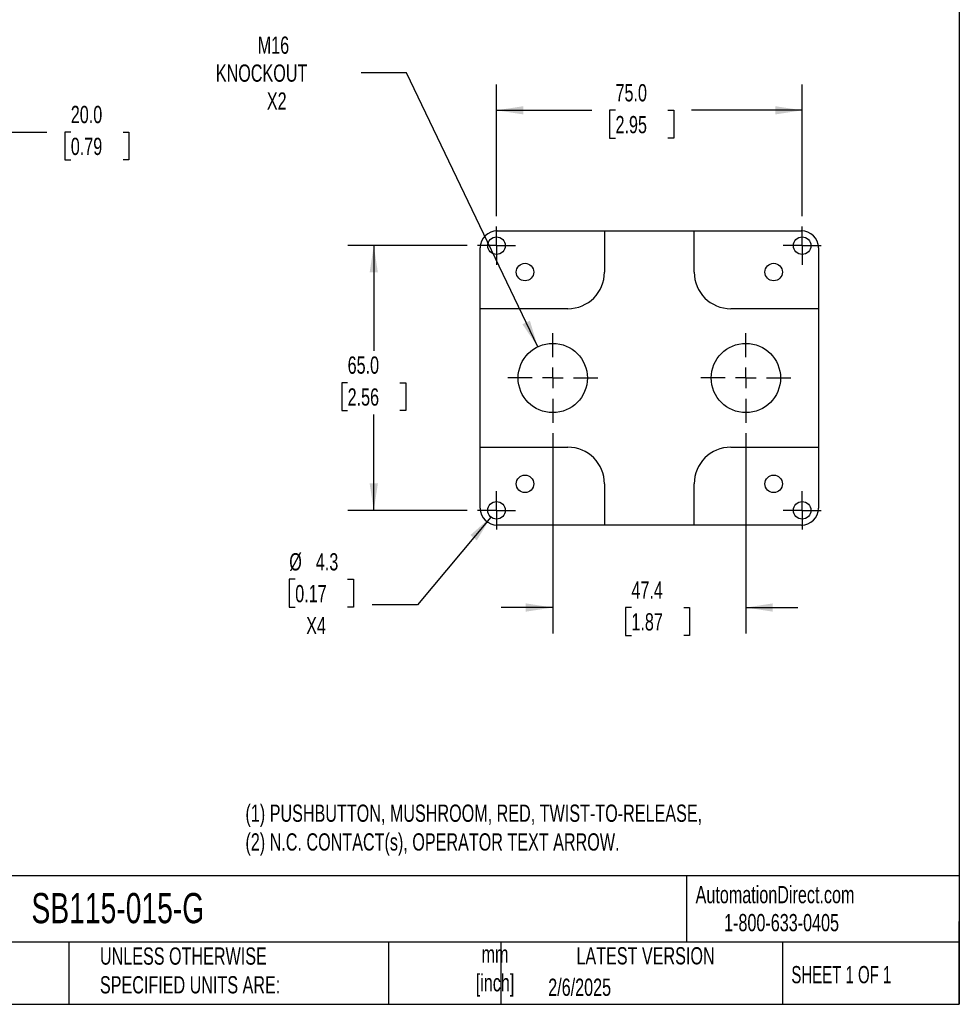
# Model space of a CAD drawing. Header units: millimetres. Extents: x 13 to 546, y 13 to 419.
# Tile 15 of 19: x 316 to 546, y 13 to 254. Entities that reach past the tile are written whole.
import ezdxf

# ---------------------------------------------------------------- set-up
doc = ezdxf.new("R2010")
doc.units = ezdxf.units.MM
doc.header["$LTSCALE"] = 2
doc.linetypes.add('SLD-Center', pattern=[19.05, 15.24, -1.27, 1.27, -1.27])
doc.linetypes.add('SLD-Solid', pattern=[0])
doc.layers.add('CENTER', color=40, linetype='SLD-Center')
doc.layers.add('DIMENSIONS', color=140, linetype='SLD-Solid', lineweight=25)
doc.layers.add('TEXT', color=140, linetype='SLD-Solid', lineweight=25)
doc.styles.add('SLDTEXTSTYLE0', font='TXT', dxfattribs={"width": 0.7})
doc.styles.add('SLDTEXTSTYLE1', font='TXT', dxfattribs={"width": 0.65})
doc.dimstyles.new('SLDDIMSTYLE0', dxfattribs={"dimtxt": 4.316016, "dimasz": 6.604, "dimexe": 0, "dimexo": 0.0625, "dimgap": 1.079004, "dimtad": 0, "dimtih": 1, "dimtoh": 1, "dimrnd": 1e-09, "dimzin": 4, "dimdsep": 46, "dimtxsty": 'SLDTEXTSTYLE0', "dimsah": 1, "dimcen": 0.09, "dimadec": 0, "dimazin": 1, "dimtfac": 1, "dimtofl": 0, "dimtmove": 0, "dimatfit": 3, "dimfxl": 0, "dimfrac": 2, "dimtolj": 1, "dimtzin": 12, "dimarcsym": 0})
doc.dimstyles.new('SLDDIMSTYLE2', dxfattribs={"dimtxt": 4.316016, "dimasz": 6.604, "dimexe": 0, "dimexo": 0.0625, "dimgap": 1.079004, "dimtad": 0, "dimtih": 1, "dimtoh": 1, "dimrnd": 1e-09, "dimzin": 12, "dimdsep": 46, "dimtxsty": 'SLDTEXTSTYLE0', "dimsah": 1, "dimcen": 0, "dimadec": 0, "dimazin": 3, "dimtfac": 1, "dimtofl": 0, "dimtmove": 0, "dimatfit": 3, "dimfxl": 0, "dimfrac": 2, "dimtolj": 1, "dimtzin": 12, "dimarcsym": 0})
doc.dimstyles.new('SLDDIMSTYLE3', dxfattribs={"dimtxt": 4.316016, "dimasz": 6.604, "dimexe": 0, "dimexo": 0.0625, "dimgap": 1.079004, "dimtad": 0, "dimtih": 1, "dimtoh": 1, "dimrnd": 1e-09, "dimzin": 12, "dimdsep": 46, "dimtxsty": 'SLDTEXTSTYLE0', "dimsah": 1, "dimcen": 0.09, "dimadec": 0, "dimazin": 3, "dimtfac": 1, "dimtmove": 0, "dimatfit": 0, "dimfxl": 0, "dimfrac": 2, "dimtolj": 1, "dimtzin": 12, "dimarcsym": 0})
doc.dimstyles.new('SLDDIMSTYLE4', dxfattribs={"dimtxt": 4.316016, "dimasz": 6.604, "dimexe": 0, "dimexo": 0.0625, "dimgap": 1.079004, "dimtad": 0, "dimtih": 1, "dimtoh": 1, "dimrnd": 1e-09, "dimzin": 12, "dimdsep": 46, "dimtxsty": 'SLDTEXTSTYLE0', "dimsah": 1, "dimcen": 0, "dimadec": 0, "dimazin": 3, "dimtfac": 1, "dimtofl": 0, "dimtmove": 0, "dimatfit": 3, "dimfxl": 0, "dimfrac": 2, "dimtolj": 1, "dimtzin": 12, "dimarcsym": 0})

# ---------------------------------------------------------------- blocks, each defined once
blk = doc.blocks.new('_D_3')
at = {"layer": 'DIMENSIONS'}
for p, q in [((292.16, 182.05), (292.16, 233.21)), ((312.16, 205.16), (312.16, 233.21)), ((292.16, 226.86), (312.16, 226.86)), ((312.16, 226.86), (322.22, 226.86)), ((328.07, 226.86), (326.62, 226.86)), ((326.62, 226.86), (326.62, 220)), ((340.89, 226.86), (342.34, 226.86)), ((342.34, 226.86), (342.34, 220)), ((326.62, 220), (328.07, 220)), ((342.34, 220), (340.89, 220))]:
    blk.add_line(p, q, dxfattribs=at)
for points in [[(292.16, 226.86), (298.76, 225.84), (298.76, 227.87)], [(312.16, 226.86), (305.55, 227.87), (305.55, 225.84)]]:
    blk.add_solid(points, dxfattribs=at)
at = {"layer": 'DIMENSIONS', "char_height": 4.233, "attachment_point": 1, "style": 'SLDTEXTSTYLE0'}
for s, insert in [('20.0', (328.07, 233.28)), ('0.79', (328.07, 225.45))]:
    blk.add_mtext(s, dxfattribs=dict(at, insert=insert))
blk = doc.blocks.new('_D_9')
at = {"layer": 'DIMENSIONS'}
for p, q in [((410.44, 241.41), (399.33, 241.41)), ((442.66, 174.14), (410.44, 241.41))]:
    blk.add_line(p, q, dxfattribs=at)
blk.add_solid([(442.66, 174.14), (440.73, 180.53), (438.9, 179.65)], dxfattribs=at)
at = {"layer": 'DIMENSIONS', "char_height": 4.233, "attachment_point": 1, "style": 'SLDTEXTSTYLE0'}
for s, insert in [('M16', (373.94, 250.3)), ('KNOCKOUT', (363.66, 243.44)), ('X2', (376.18, 236.58))]:
    blk.add_mtext(s, dxfattribs=dict(at, insert=insert))
blk = doc.blocks.new('_D_10')
at = {"layer": 'DIMENSIONS'}
for p, q in [((425.31, 198.97), (396.07, 198.97)), ((402.42, 198.97), (402.42, 173.15)), ((396, 165.32), (394.55, 165.32)), ((394.55, 165.32), (394.55, 158.46)), ((408.83, 165.32), (410.28, 165.32)), ((410.28, 165.32), (410.28, 158.46)), ((394.55, 158.46), (396, 158.46)), ((402.42, 133.97), (402.42, 157.5)), ((410.28, 158.46), (408.83, 158.46)), ((425.31, 133.97), (396.07, 133.97))]:
    blk.add_line(p, q, dxfattribs=at)
for points in [[(402.42, 198.97), (401.4, 192.37), (403.43, 192.37)], [(402.42, 133.97), (403.43, 140.58), (401.4, 140.58)]]:
    blk.add_solid(points, dxfattribs=at)
at = {"layer": 'DIMENSIONS', "char_height": 4.233, "attachment_point": 1, "style": 'SLDTEXTSTYLE0'}
for s, insert in [('65.0', (396, 171.75)), ('2.56', (396, 163.92))]:
    blk.add_mtext(s, dxfattribs=dict(at, insert=insert))
blk = doc.blocks.new('_D_11')
at = {"layer": 'DIMENSIONS'}
for p, q in [((432.54, 206.2), (432.54, 238.54)), ((507.54, 206.2), (507.54, 238.54)), ((432.54, 232.19), (455.89, 232.19)), ((461.74, 232.19), (460.29, 232.19)), ((460.29, 232.19), (460.29, 225.33)), ((474.56, 232.19), (476.01, 232.19)), ((476.01, 232.19), (476.01, 225.33)), ((507.54, 232.19), (480.41, 232.19)), ((460.29, 225.33), (461.74, 225.33)), ((476.01, 225.33), (474.56, 225.33))]:
    blk.add_line(p, q, dxfattribs=at)
for points in [[(432.54, 232.19), (439.14, 231.17), (439.14, 233.2)], [(507.54, 232.19), (500.93, 233.2), (500.93, 231.17)]]:
    blk.add_solid(points, dxfattribs=at)
at = {"layer": 'DIMENSIONS', "char_height": 4.233, "attachment_point": 1, "style": 'SLDTEXTSTYLE0'}
for s, insert in [('75.0', (461.74, 238.61)), ('2.95', (461.74, 230.79))]:
    blk.add_mtext(s, dxfattribs=dict(at, insert=insert))
blk = doc.blocks.new('_D_12')
at = {"layer": 'DIMENSIONS'}
for p, q in [((431.16, 132.32), (413.16, 110.77)), ((383.14, 117.04), (381.69, 117.04)), ((381.69, 117.04), (381.69, 110.18)), ((395.97, 117.04), (397.42, 117.04)), ((397.42, 117.04), (397.42, 110.18)), ((381.69, 110.18), (383.14, 110.18)), ((397.42, 110.18), (395.97, 110.18)), ((413.16, 110.77), (402.04, 110.77))]:
    blk.add_line(p, q, dxfattribs=at)
blk.add_solid([(431.16, 132.32), (426.14, 127.9), (427.7, 126.6)], dxfattribs=at)
at = {"layer": 'DIMENSIONS', "char_height": 4.233, "attachment_point": 1, "style": 'SLDTEXTSTYLE0'}
for s, insert in [('%%c', (381.68, 123.46)), ('4.3', (388.2, 123.46)), ('0.17', (383.14, 115.64)), ('X4', (385.83, 107.81))]:
    blk.add_mtext(s, dxfattribs=dict(at, insert=insert))
blk = doc.blocks.new('_D_13')
at = {"layer": 'DIMENSIONS'}
for p, q in [((446.34, 152.89), (446.34, 103.76)), ((493.74, 152.89), (493.74, 103.76)), ((446.34, 110.11), (433.64, 110.11)), ((465.64, 110.11), (464.19, 110.11)), ((464.19, 110.11), (464.19, 103.25)), ((478.47, 110.11), (479.92, 110.11)), ((479.92, 110.11), (479.92, 103.25)), ((493.74, 110.11), (506.44, 110.11)), ((464.19, 103.25), (465.64, 103.25)), ((479.92, 103.25), (478.47, 103.25))]:
    blk.add_line(p, q, dxfattribs=at)
for points in [[(446.34, 110.11), (439.73, 111.13), (439.73, 109.1)], [(493.74, 110.11), (500.34, 109.1), (500.34, 111.13)]]:
    blk.add_solid(points, dxfattribs=at)
at = {"layer": 'DIMENSIONS', "char_height": 4.233, "attachment_point": 1, "style": 'SLDTEXTSTYLE0'}
for s, insert in [('47.4', (465.64, 116.54)), ('1.87', (465.64, 108.71))]:
    blk.add_mtext(s, dxfattribs=dict(at, insert=insert))
blk = doc.blocks.new('SW_CENTERMARKSYMBOL_10')
at = {"layer": 'CENTER', "color": 0}
for p, q in [((0, 2.54), (0, 4.69)), ((0, 0), (0, 2.54)), ((-2.54, 0), (-4.69, 0)), ((0, 0), (-2.54, 0)), ((0, 0), (0, -2.54)), ((0, 0), (2.54, 0)), ((2.54, 0), (4.69, 0)), ((0, -2.54), (0, -4.69))]:
    blk.add_line(p, q, dxfattribs=at)
blk = doc.blocks.new('SW_CENTERMARKSYMBOL_11')
at = {"layer": 'CENTER', "color": 0}
for p, q in [((0, 2.54), (0, 4.69)), ((0, 0), (0, 2.54)), ((-2.54, 0), (-4.69, 0)), ((0, 0), (-2.54, 0)), ((0, 0), (0, -2.54)), ((0, 0), (2.54, 0)), ((2.54, 0), (4.69, 0)), ((0, -2.54), (0, -4.69))]:
    blk.add_line(p, q, dxfattribs=at)
blk = doc.blocks.new('SW_CENTERMARKSYMBOL_12')
at = {"layer": 'CENTER', "color": 0}
for p, q in [((0, 2.54), (0, 4.69)), ((0, 0), (0, 2.54)), ((-2.54, 0), (-4.69, 0)), ((0, 0), (-2.54, 0)), ((0, 0), (0, -2.54)), ((0, 0), (2.54, 0)), ((2.54, 0), (4.69, 0)), ((0, -2.54), (0, -4.69))]:
    blk.add_line(p, q, dxfattribs=at)
blk = doc.blocks.new('SW_CENTERMARKSYMBOL_13')
at = {"layer": 'CENTER', "color": 0}
for p, q in [((0, 2.54), (0, 4.69)), ((0, 0), (0, 2.54)), ((-2.54, 0), (-4.69, 0)), ((0, 0), (-2.54, 0)), ((0, 0), (0, -2.54)), ((0, 0), (2.54, 0)), ((2.54, 0), (4.69, 0)), ((0, -2.54), (0, -4.69))]:
    blk.add_line(p, q, dxfattribs=at)
blk = doc.blocks.new('SW_CENTERMARKSYMBOL_14')
at = {"layer": 'CENTER', "color": 0}
for p, q in [((0, 5.08), (0, 11.04)), ((0, 0), (0, 2.54)), ((-5.08, 0), (-11.04, 0)), ((0, 0), (-2.54, 0)), ((0, 0), (0, -2.54)), ((0, 0), (2.54, 0)), ((5.08, 0), (11.04, 0)), ((0, -5.08), (0, -11.04))]:
    blk.add_line(p, q, dxfattribs=at)
blk = doc.blocks.new('SW_CENTERMARKSYMBOL_15')
at = {"layer": 'CENTER', "color": 0}
for p, q in [((0, 5.08), (0, 11.04)), ((0, 0), (0, 2.54)), ((-5.08, 0), (-11.04, 0)), ((0, 0), (-2.54, 0)), ((0, 0), (0, -2.54)), ((0, 0), (2.54, 0)), ((5.08, 0), (11.04, 0)), ((0, -5.08), (0, -11.04))]:
    blk.add_line(p, q, dxfattribs=at)

msp = doc.modelspace()

# ---------------------------------------------------------------- linework, layer by layer
for p, q in [((432.736, 202.618), (459.036, 202.618)), ((459.036, 202.618), (459.036, 192.471)), ((459.036, 202.616), (481.036, 202.616)), ((481.036, 192.471), (481.036, 202.618)), ((481.036, 202.618), (507.336, 202.618)), ((428.536, 183.471), (428.536, 198.418)), ((511.536, 198.418), (511.536, 183.471)), ((450.036, 183.471), (428.536, 183.471)), ((428.536, 149.471), (428.536, 183.471)), ((511.536, 183.471), (490.036, 183.471)), ((511.536, 183.471), (511.536, 149.471)), ((428.536, 149.471), (450.036, 149.471)), ((428.536, 134.524), (428.536, 149.471)), ((490.036, 149.471), (511.536, 149.471)), ((511.536, 149.471), (511.536, 134.524)), ((459.036, 140.471), (459.036, 130.324)), ((481.036, 130.324), (481.036, 140.471)), ((459.036, 130.324), (432.736, 130.324)), ((481.036, 130.327), (459.036, 130.327)), ((507.336, 130.324), (481.036, 130.324))]:
    msp.add_line(p, q)
for centre, radius in [((432.536, 198.971), 2.15), ((507.536, 198.971), 2.15), ((439.536, 192.471), 2.15), ((500.536, 192.471), 2.15), ((446.336, 166.471), 8.5), ((493.736, 166.471), 8.5), ((439.536, 140.471), 2.15), ((500.536, 140.471), 2.15), ((432.536, 133.971), 2.15), ((507.536, 133.971), 2.15)]:
    msp.add_circle(centre, radius)
for centre, start, end in [((450.036, 192.471), 270, 0), ((490.036, 192.471), 180, 270), ((450.036, 140.471), 0, 90), ((490.036, 140.471), 90, 180)]:
    msp.add_arc(centre, 9, start, end)
for centre, major_axis, start_param, end_param in [((432.736, 198.418), (0, 4.2), 0, 1.5707963), ((507.336, 198.418), (0, 4.2), 4.712389, 6.2831853), ((432.736, 134.524), (0, -4.2), 4.712389, 6.2831853), ((507.336, 134.524), (0, -4.2), 0, 1.5707963)]:
    msp.add_ellipse(centre, major_axis=major_axis, ratio=0.9999831, start_param=start_param, end_param=end_param)
at = {"layer": 'TEXT'}
for p, q in [((546.1, 419.1), (546.1, 12.7)), ((546.1, 44.252), (12.7, 44.252)), ((479.151, 44.252), (479.151, 27.94)), ((546.1, 12.7), (546.1, 33.02)), ((546.1, 27.94), (12.7, 27.94)), ((327.56, 27.94), (327.56, 12.7)), ((406.049, 27.94), (406.049, 12.7)), ((433.624, 27.94), (433.624, 12.7)), ((502.697, 27.94), (502.697, 12.7)), ((12.7, 12.7), (546.1, 12.7))]:
    msp.add_line(p, q, dxfattribs=at)

# ---------------------------------------------------------------- block references
at = {"layer": 'CENTER'}
for name, p in [('SW_CENTERMARKSYMBOL_10', (432.536, 198.971)), ('SW_CENTERMARKSYMBOL_13', (507.536, 198.971)), ('SW_CENTERMARKSYMBOL_14', (446.336, 166.471)), ('SW_CENTERMARKSYMBOL_15', (493.736, 166.471)), ('SW_CENTERMARKSYMBOL_11', (432.536, 133.971)), ('SW_CENTERMARKSYMBOL_12', (507.536, 133.971))]:
    msp.add_blockref(name, p, dxfattribs=at)

# ---------------------------------------------------------------- texts
at = {"layer": 'TEXT'}
for s, insert, char_height, attachment_point, style in [('(1) PUSHBUTTON, MUSHROOM, RED, TWIST-TO-RELEASE, ^J(2) N.C. CONTACT(s), OPERATOR TEXT ARROW.', (370.926, 61.737), 4.23333, 1, 'SLDTEXTSTYLE0'), ('AutomationDirect.com', (481.39, 41.753), 4.23333, 1, 'SLDTEXTSTYLE0'), ('SB115-015-G', (318.415, 40.022), 7.40833, 1, 'SLDTEXTSTYLE0'), ('1-800-633-0405', (488.383, 34.874), 4.23333, 1, 'SLDTEXTSTYLE0'), ('UNLESS OTHERWISE ^JSPECIFIED UNITS ARE:', (335.216, 26.662), 4.23333, 1, 'SLDTEXTSTYLE0'), ('LATEST VERSION', (469.104, 26.728), 4.23333, 2, 'SLDTEXTSTYLE0'), ('mm^J[inch]', (432.17, 27.158), 4.2333, 2, 'SLDTEXTSTYLE0'), ('SHEET 1 OF 1', (504.883, 22.103), 4.23333, 1, 'SLDTEXTSTYLE1'), ('2/6/2025', (445.226, 19.006), 4.2333, 1, 'SLDTEXTSTYLE0')]:
    msp.add_mtext(s, dxfattribs=dict(at, insert=insert, char_height=char_height, attachment_point=attachment_point, style=style))

# ---------------------------------------------------------------- dimensions: what is measured, and where the dimension line sits
at = {"layer": 'DIMENSIONS'}
dim = msp.add_diameter_dim_2p(p1=(450.008, 158.805), p2=(442.665, 174.137), text='M16\\PKNOCKOUT\\PX2', dimstyle='SLDDIMSTYLE2', override={"dimpost": '<>'}, dxfattribs=at)
dim.commit()
dim.dimension.update_dxf_attribs({"geometry": '_D_9', "text_midpoint": (379.91, 241.41), "dimtype": 163})
for base, p1, p2, dimstyle, picture, middle in [((507.536, 232.188), (432.536, 203.661), (507.536, 203.661), 'SLDDIMSTYLE0', '_D_11', (468.148, 232.188)), ((292.159, 226.857), (312.159, 202.618), (292.159, 179.511), 'SLDDIMSTYLE0', '_D_3', (334.479, 226.857)), ((493.736, 110.113), (446.336, 155.431), (493.736, 155.431), 'SLDDIMSTYLE3', '_D_13', (472.056, 110.113))]:
    dim = msp.add_linear_dim(base=base, p1=p1, p2=p2, dimstyle=dimstyle, dxfattribs=at)
    dim.commit()
    dim.dimension.update_dxf_attribs({"geometry": picture, "text_midpoint": middle, "dimtype": 160})
dim = msp.add_linear_dim(base=(402.416, 133.971), p1=(427.846, 198.971), p2=(427.846, 133.971), angle=90, dimstyle='SLDDIMSTYLE0', dxfattribs=at)
dim.commit()
dim.dimension.update_dxf_attribs({"geometry": '_D_10', "text_midpoint": (402.416, 165.323), "dimtype": 160})
dim = msp.add_diameter_dim_2p(p1=(433.915, 135.621), p2=(431.158, 132.321), text='<>\\PX4', dimstyle='SLDDIMSTYLE4', dxfattribs=at)
dim.commit()
dim.dimension.update_dxf_attribs({"geometry": '_D_12', "text_midpoint": (389.557, 113.003), "dimtype": 163})

doc.saveas('drawing.dxf')
